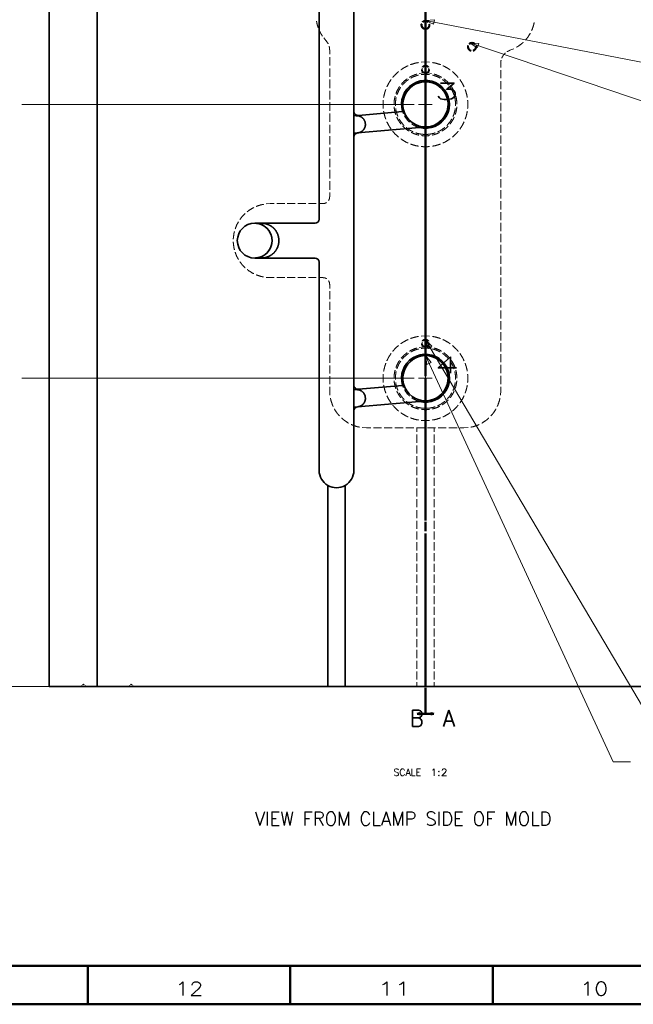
# Model space of a CAD drawing. Header units: millimetres. Extents: x 0 to 1189, y 0 to 841.
# Tile 2 of 28: x 276 to 500, y 0 to 360. Entities that reach past the tile are written whole.
import ezdxf

# ---------------------------------------------------------------- set-up
doc = ezdxf.new("R2010")
doc.units = ezdxf.units.MM
doc.layers.add('1', color=7, linetype='Continuous')
doc.styles.add('mdcsolid', font='simplex.shx')
doc.styles.add('pwfont', font='simplex.shx')

msp = doc.modelspace()

# ---------------------------------------------------------------- linework, layer by layer
at = {"layer": '1', "color": 4, "linetype": 'Continuous', "lineweight": 13}
for p, q in [((424.42, 232.68), (424.42, 653.52)), ((420.34, 328.6), (276.92, 328.6)), ((420.34, 228.6), (276.92, 228.6)), ((302.84, 116.1), (201.06, 116.1))]:
    msp.add_line(p, q, dxfattribs=at)
at = {"layer": '1', "color": 12, "linetype": 'Continuous', "lineweight": 35}
for p, q in [((286.92, 641.1), (286.92, 116.1)), ((286.92, 116.1), (304.43, 116.1))]:
    msp.add_line(p, q, dxfattribs=at)
at = {"layer": '1', "color": 253, "linetype": 'Continuous', "lineweight": 35}
for p, q in [((304.42, 641.1), (304.42, 116.1)), ((398.27, 570.75), (398.27, 326.04)), ((385.57, 370.75), (385.57, 286.69)), ((398.27, 324.4), (398.27, 326.04)), ((399.04, 324.47), (398.27, 324.4)), ((415.98, 325.95), (399.9, 324.55)), ((399.64, 318.15), (422.23, 320.12)), ((424.93, 320.36), (424.95, 320.36)), ((398.27, 318.03), (399.59, 318.14)), ((398.27, 316.65), (398.27, 318.03)), ((398.27, 316.65), (398.27, 226.04)), ((384.07, 285.19), (362.02, 285.19)), ((364.53, 285.19), (362.31, 285.19)), ((364.15, 284.83), (364.13, 284.83)), ((384.07, 272.49), (362.02, 272.49)), ((362.31, 272.5), (364.53, 272.5)), ((364.13, 272.85), (364.15, 272.86)), ((385.57, 270.99), (385.57, 194.95)), ((398.27, 224.4), (398.27, 226.04)), ((399.04, 224.47), (398.27, 224.4)), ((415.98, 225.95), (399.9, 224.55)), ((399.64, 218.15), (422.23, 220.12)), ((424.93, 220.36), (424.95, 220.36)), ((398.27, 218.03), (399.59, 218.14)), ((398.27, 216.65), (398.27, 218.03)), ((398.27, 216.65), (398.27, 194.95)), ((388.75, 116.1), (388.75, 189.45)), ((395.1, 116.1), (395.1, 189.45)), ((304.42, 116.1), (388.75, 116.1)), ((395.1, 116.1), (388.75, 116.1)), ((395.1, 116.1), (544.42, 116.1))]:
    msp.add_line(p, q, dxfattribs=at)
at = {"layer": '1', "color": 1, "linetype": 'Continuous', "lineweight": 50}
for p, q in [((424.42, 348.15), (424.42, 365.97)), ((424.42, 360.95), (424.42, 358.01)), ((424.42, 357.03), (424.42, 354.09)), ((424.42, 353.11), (424.42, 335.47)), ((424.42, 344.19), (424.42, 347.16)), ((424.42, 340.23), (424.42, 343.2)), ((424.42, 321.42), (424.42, 339.24)), ((424.42, 334.49), (424.42, 331.55)), ((424.42, 330.57), (424.42, 327.62)), ((424.42, 326.64), (424.42, 309)), ((424.42, 317.46), (424.42, 320.43)), ((424.42, 313.5), (424.42, 316.47)), ((424.42, 303.6), (424.42, 312.51)), ((424.42, 308.02), (424.42, 305.08)), ((424.42, 304.1), (424.42, 301.16)), ((424.42, 294.19), (424.42, 303.6)), ((424.42, 300.18), (424.42, 282.53)), ((424.42, 290.01), (424.42, 293.15)), ((424.42, 285.83), (424.42, 288.97)), ((424.42, 265.98), (424.42, 284.79)), ((424.42, 281.55), (424.42, 278.61)), ((424.42, 277.63), (424.42, 274.69)), ((424.42, 273.71), (424.42, 256.07)), ((424.42, 261.8), (424.42, 264.93)), ((424.42, 257.62), (424.42, 260.75)), ((424.42, 237.76), (424.42, 256.57)), ((424.42, 255.09), (424.42, 252.15)), ((424.42, 251.17), (424.42, 248.23)), ((424.42, 247.25), (424.42, 229.6)), ((424.42, 233.58), (424.42, 236.72)), ((424.42, 229.4), (424.42, 232.54)), ((424.42, 228.62), (424.42, 225.68)), ((424.42, 209.55), (424.42, 228.36)), ((424.42, 224.7), (424.42, 221.76)), ((424.42, 220.78), (424.42, 203.14)), ((424.42, 205.37), (424.42, 208.5)), ((424.42, 201.19), (424.42, 204.32)), ((424.42, 202.16), (424.42, 199.22)), ((424.42, 181.33), (424.42, 200.14)), ((424.42, 198.24), (424.42, 195.3)), ((424.42, 194.32), (424.42, 176.67)), ((424.42, 177.15), (424.42, 180.29)), ((424.42, 172.97), (424.42, 176.11)), ((424.42, 175.69), (424.42, 172.75)), ((424.42, 153.12), (424.42, 171.93)), ((424.42, 171.77), (424.42, 168.83)), ((424.42, 167.85), (424.42, 150.21)), ((424.42, 148.94), (424.42, 152.07)), ((424.42, 149.23), (424.42, 146.28)), ((424.42, 144.76), (424.42, 147.89)), ((424.42, 145.3), (424.42, 142.36)), ((424.42, 124.91), (424.42, 143.71)), ((424.42, 141.38), (424.42, 123.74)), ((424.42, 120.73), (424.42, 123.86)), ((424.42, 122.76), (424.42, 119.82)), ((424.42, 116.55), (424.42, 119.68)), ((424.42, 118.84), (424.42, 115.9)), ((424.42, 106.1), (424.42, 115.5)), ((424.42, 114.92), (424.42, 106.1)), ((422.42, 106.27), (421.42, 106.1)), ((422.42, 106.1), (421.42, 106.1)), ((422.42, 106.1), (421.42, 106.1)), ((421.42, 106.1), (422.42, 105.92)), ((421.42, 106.1), (424.42, 106.1)), ((422.42, 106.15), (421.71, 106.15)), ((422.42, 106.04), (421.71, 106.04)), ((422.42, 106.2), (422, 106.2)), ((422.42, 105.99), (422, 105.99)), ((422.42, 106.25), (422.29, 106.25)), ((422.42, 106.25), (422.29, 106.25)), ((422.42, 105.94), (422.29, 105.94)), ((422.42, 105.94), (422.29, 105.94)), ((422.42, 105.92), (422.42, 106.27)), ((427.42, 106.1), (424.42, 106.1)), ((426.42, 106.27), (426.42, 105.92)), ((427.42, 106.1), (426.42, 106.27)), ((426.42, 106.25), (426.56, 106.25)), ((426.42, 106.25), (426.56, 106.25)), ((426.42, 106.2), (426.85, 106.2)), ((426.42, 106.15), (427.14, 106.15)), ((426.42, 106.1), (427.42, 106.1)), ((426.42, 106.1), (427.42, 106.1)), ((426.42, 105.92), (427.42, 106.1)), ((426.42, 106.04), (427.14, 106.04)), ((426.42, 105.99), (426.85, 105.99)), ((426.42, 105.94), (426.56, 105.94)), ((426.42, 105.94), (426.56, 105.94))]:
    msp.add_line(p, q, dxfattribs=at)
at = {"layer": '1', "color": 7, "linetype": 'Continuous', "lineweight": 13}
for p, q in [((427.7, 359.49), (424.42, 359.26)), ((424.42, 359.26), (427.38, 357.82)), ((557.5, 333.5), (424.42, 359.26)), ((427.38, 357.82), (427.7, 359.49)), ((443.87, 350.83), (440.58, 351.04)), ((440.58, 351.04), (443.32, 349.21)), ((557.5, 311.59), (440.58, 351.04)), ((443.32, 349.21), (443.87, 350.83)), ((426.77, 240.3), (424.42, 242.6)), ((424.42, 242.6), (425.31, 239.44)), ((507.23, 102.8), (424.42, 242.6)), ((425.31, 239.44), (426.77, 240.3)), ((426.51, 234.32), (424.41, 236.85)), ((424.41, 236.85), (424.97, 233.61)), ((492.97, 88.54), (424.41, 236.85)), ((424.97, 233.61), (426.51, 234.32)), ((499.32, 88.54), (492.97, 88.54))]:
    msp.add_line(p, q, dxfattribs=at)
at = {"layer": '1', "color": 251, "linetype": 'Continuous', "lineweight": 13}
for p, q in [((387.26, 352.84), (388.07, 351.87)), ((455.3, 348.33), (456.75, 348.93)), ((389.42, 348.45), (389.42, 346.9)), ((389.42, 345.87), (389.42, 342.78)), ((389.42, 341.75), (389.42, 338.65)), ((424.42, 344.1), (422.91, 344.01)), ((425.94, 344.01), (424.42, 344.1)), ((451.92, 342.1), (451.92, 343.6)), ((423.62, 340.07), (422.16, 339.87)), ((423.62, 340.07), (424.22, 339.99)), ((426.68, 339.87), (425.23, 340.07)), ((451.92, 338.11), (451.92, 341.1)), ((389.42, 337.62), (389.42, 334.53)), ((451.92, 334.12), (451.92, 337.12)), ((389.42, 333.5), (389.42, 330.41)), ((451.92, 330.14), (451.92, 333.13)), ((389.42, 329.38), (389.42, 326.28)), ((451.92, 326.15), (451.92, 329.14)), ((389.42, 325.25), (389.42, 322.16)), ((451.92, 322.16), (451.92, 325.15)), ((389.42, 321.13), (389.42, 318.04)), ((451.92, 318.17), (451.92, 321.16)), ((389.42, 317.01), (389.42, 313.91)), ((451.92, 314.19), (451.92, 317.18)), ((389.42, 312.88), (389.42, 309.79)), ((451.92, 310.2), (451.92, 313.19)), ((451.92, 306.21), (451.92, 309.2)), ((389.42, 308.76), (389.42, 305.67)), ((389.42, 304.64), (389.42, 301.54)), ((451.92, 302.22), (451.92, 305.21)), ((389.42, 300.51), (389.42, 297.42)), ((451.92, 298.24), (451.92, 301.23)), ((389.42, 296.39), (389.42, 294.84)), ((451.92, 294.25), (451.92, 297.24)), ((367.67, 292.34), (366.23, 292.25)), ((369.12, 292.34), (367.67, 292.34)), ((372.97, 292.34), (370.08, 292.34)), ((376.82, 292.34), (373.93, 292.34)), ((380.67, 292.34), (377.78, 292.34)), ((384.52, 292.34), (381.63, 292.34)), ((386.92, 292.34), (385.48, 292.34)), ((451.92, 290.26), (451.92, 293.25)), ((451.92, 286.27), (451.92, 289.26)), ((451.92, 282.28), (451.92, 285.28)), ((451.92, 278.3), (451.92, 281.29)), ((451.92, 274.31), (451.92, 277.3)), ((451.92, 270.32), (451.92, 273.31)), ((451.92, 266.33), (451.92, 269.32)), ((366.23, 265.43), (367.67, 265.34)), ((367.67, 265.34), (369.12, 265.34)), ((370.08, 265.34), (372.97, 265.34)), ((373.93, 265.34), (376.82, 265.34)), ((377.78, 265.34), (380.67, 265.34)), ((381.63, 265.34), (384.52, 265.34)), ((385.48, 265.34), (386.92, 265.34)), ((389.42, 262.84), (389.42, 261.38)), ((451.92, 262.35), (451.92, 265.34)), ((389.42, 260.41), (389.42, 257.5)), ((451.92, 258.36), (451.92, 261.35)), ((389.42, 256.52), (389.42, 253.61)), ((451.92, 254.37), (451.92, 257.36)), ((389.42, 252.64), (389.42, 249.72)), ((451.92, 250.38), (451.92, 253.37)), ((389.42, 248.75), (389.42, 245.83)), ((451.92, 246.4), (451.92, 249.39)), ((389.42, 244.86), (389.42, 241.95)), ((451.92, 242.41), (451.92, 245.4)), ((389.42, 240.97), (389.42, 238.06)), ((424.42, 244.1), (422.91, 244.01)), ((425.94, 244.01), (424.42, 244.1)), ((451.92, 238.42), (451.92, 241.41)), ((423.62, 240.07), (422.16, 239.87)), ((423.62, 240.07), (424.22, 239.99)), ((426.68, 239.87), (425.23, 240.07)), ((451.92, 234.43), (451.92, 237.42)), ((389.42, 237.09), (389.42, 234.17)), ((389.42, 233.2), (389.42, 230.28)), ((451.92, 230.44), (451.92, 233.44)), ((389.42, 229.31), (389.42, 226.39)), ((451.92, 226.46), (451.92, 229.45)), ((389.42, 225.42), (389.42, 223.96)), ((389.42, 223.96), (389.53, 222.38)), ((451.82, 222.38), (451.92, 223.96)), ((451.92, 223.96), (451.92, 225.46)), ((401.34, 210.57), (402.92, 210.46)), ((402.92, 210.46), (404.4, 210.46)), ((405.39, 210.46), (408.35, 210.46)), ((409.33, 210.46), (412.29, 210.46)), ((413.28, 210.46), (416.24, 210.46)), ((417.22, 210.46), (420.18, 210.46)), ((421.17, 210.46), (424.13, 210.46)), ((421.25, 210.46), (421.25, 208.99)), ((425.11, 210.46), (428.07, 210.46)), ((427.6, 210.46), (427.6, 208.99)), ((429.06, 210.46), (432.01, 210.46)), ((433, 210.46), (435.96, 210.46)), ((436.95, 210.46), (438.42, 210.46)), ((438.42, 210.46), (440.01, 210.57)), ((421.25, 208.01), (421.25, 205.06)), ((427.6, 208.01), (427.6, 205.06)), ((421.25, 204.08), (421.25, 201.13)), ((427.6, 204.08), (427.6, 201.13)), ((421.25, 200.14), (421.25, 197.19)), ((427.6, 200.14), (427.6, 197.19)), ((421.25, 196.21), (421.25, 193.26)), ((427.6, 196.21), (427.6, 193.26)), ((421.25, 192.28), (421.25, 189.33)), ((427.6, 192.28), (427.6, 189.33)), ((421.25, 188.35), (421.25, 185.4)), ((427.6, 188.35), (427.6, 185.4)), ((421.25, 184.42), (421.25, 181.47)), ((427.6, 184.42), (427.6, 181.47)), ((421.25, 180.48), (421.25, 177.53)), ((427.6, 180.48), (427.6, 177.53)), ((421.25, 176.55), (421.25, 173.6)), ((427.6, 176.55), (427.6, 173.6)), ((421.25, 172.62), (421.25, 169.67)), ((427.6, 172.62), (427.6, 169.67)), ((421.25, 168.69), (421.25, 165.74)), ((427.6, 168.69), (427.6, 165.74)), ((421.25, 164.75), (421.25, 161.81)), ((427.6, 164.75), (427.6, 161.81)), ((421.25, 160.82), (421.25, 157.87)), ((427.6, 160.82), (427.6, 157.87)), ((421.25, 156.89), (421.25, 153.94)), ((427.6, 156.89), (427.6, 153.94)), ((421.25, 152.96), (421.25, 150.01)), ((427.6, 152.96), (427.6, 150.01)), ((421.25, 149.03), (421.25, 146.08)), ((427.6, 149.03), (427.6, 146.08)), ((421.25, 145.09), (421.25, 142.15)), ((427.6, 145.09), (427.6, 142.15)), ((421.25, 141.16), (421.25, 138.21)), ((427.6, 141.16), (427.6, 138.21)), ((421.25, 137.23), (421.25, 134.28)), ((427.6, 137.23), (427.6, 134.28)), ((421.25, 133.3), (421.25, 130.35)), ((427.6, 133.3), (427.6, 130.35)), ((421.25, 129.37), (421.25, 126.42)), ((427.6, 129.37), (427.6, 126.42)), ((421.25, 125.43), (421.25, 122.49)), ((427.6, 125.43), (427.6, 122.49)), ((421.25, 121.5), (421.25, 118.55)), ((427.6, 121.5), (427.6, 118.55)), ((298.94, 116.44), (298.65, 116.15)), ((298.65, 116.15), (298.65, 116.13)), ((298.65, 116.11), (298.65, 116.1)), ((299.42, 116.92), (299.13, 116.63)), ((299.71, 116.63), (299.42, 116.92)), ((300.2, 116.15), (299.91, 116.44)), ((300.2, 116.13), (300.2, 116.15)), ((300.2, 116.1), (300.2, 116.11)), ((316.44, 116.44), (316.15, 116.15)), ((316.15, 116.15), (316.15, 116.13)), ((316.15, 116.11), (316.15, 116.1)), ((316.92, 116.92), (316.63, 116.63)), ((317.21, 116.63), (316.92, 116.92)), ((317.7, 116.15), (317.41, 116.44)), ((317.7, 116.13), (317.7, 116.15)), ((317.7, 116.1), (317.7, 116.11)), ((421.25, 117.57), (421.25, 116.1)), ((427.6, 117.57), (427.6, 116.1))]:
    msp.add_line(p, q, dxfattribs=at)
at = {"layer": '1', "color": 30, "linetype": 'Continuous', "lineweight": 13}
for p, q in [((424.42, 326.1), (424.42, 331.1)), ((421.92, 328.6), (426.92, 328.6)), ((424.42, 226.1), (424.42, 231.1)), ((421.92, 228.6), (426.92, 228.6))]:
    msp.add_line(p, q, dxfattribs=at)
at = {"layer": '1', "color": 7, "linetype": 'Continuous', "lineweight": 50}
for p, q in [((14, 14), (1175, 14)), ((301, 0), (301, 14)), ((375, 0), (375, 14)), ((449, 0), (449, 14)), ((0, 0), (1189, 0))]:
    msp.add_line(p, q, dxfattribs=at)
at = {"layer": '1', "color": 253, "linetype": 'Continuous', "lineweight": 35}
for centre, radius, start, end in [((424.42, 328.6), 8.75, 255.488, 197.4648), ((424.42, 328.6), 8.25, 273.6303, 194.1903), ((399.77, 326.04), 1.5, 180, 275), ((415.94, 326.45), 0.5, 275, 285.8276), ((424.42, 328.6), 8.25, 194.1903, 273.6303), ((399.77, 316.65), 1.5, 95, 180), ((362.02, 278.84), 6.35, 90, 270), ((362.02, 278.84), 6.35, 87.4577, 90), ((362.02, 278.84), 6.35, 289.551, 70.449), ((384.07, 286.69), 1.5, 270, 0), ((362.02, 278.84), 6.35, 270, 272.5423), ((384.07, 270.99), 1.5, 0, 90), ((424.42, 228.6), 8.75, 255.488, 197.4648), ((424.42, 228.6), 8.25, 273.6303, 194.1903), ((424.42, 228.6), 8.25, 194.1903, 273.6303), ((399.77, 226.04), 1.5, 180, 275), ((415.94, 226.45), 0.5, 275, 285.8276), ((399.77, 216.65), 1.5, 95, 180), ((391.92, 194.95), 6.35, 180, 240), ((391.92, 194.95), 6.35, 300, 0), ((391.92, 194.95), 6.35, 240, 300)]:
    msp.add_arc(centre, radius, start, end, dxfattribs=at)
at = {"layer": '1', "color": 251, "linetype": 'Continuous', "lineweight": 13}
for points, knots in [([(384.61, 358.99), (384.85, 357.74), (385.24, 356.54)], [0, 0, 0.499996, 1, 1]), ([(422.84, 358.02), (422.76, 357.75), (422.82, 357.14), (423.09, 356.59), (423.55, 356.18), (424, 356)], [0, 0, 0.107831, 0.343133, 0.578424, 0.813714, 1, 1]), ([(422.84, 358.02), (422.76, 357.75), (422.82, 357.14), (423.09, 356.59), (423.55, 356.18), (424, 356)], [0, 0, 0.107841, 0.343133, 0.578432, 0.813732, 1, 1]), ([(422.94, 358.15), (422.84, 357.63), (422.93, 357.06), (423.21, 356.57), (423.66, 356.21), (424.17, 356.04)], [0, 0, 0.192307, 0.39743, 0.602561, 0.807683, 1, 1]), ([(423.2, 357.92), (423.15, 357.46), (423.32, 356.96), (423.67, 356.56), (424.1, 356.37)], [0, 0, 0.233336, 0.500003, 0.766666, 1, 1]), ([(423.2, 357.92), (423.15, 357.46), (423.32, 356.96), (423.67, 356.56), (424.1, 356.37)], [0, 0, 0.233319, 0.499992, 0.766665, 1, 1]), ([(424.42, 359.26), (423.82, 359.15), (423.3, 358.83), (423.26, 358.77)], [0, 0, 0.470605, 0.941187, 1, 1]), ([(424.42, 359.26), (423.82, 359.15), (423.3, 358.83), (423.26, 358.77)], [0, 0, 0.47058, 0.941183, 1, 1]), ([(424.84, 359.13), (424.26, 359.18), (423.71, 359.02), (423.51, 358.87)], [0, 0, 0.410245, 0.820514, 1, 1]), ([(424.42, 358.87), (423.9, 358.76), (423.53, 358.49)], [0, 0, 0.533331, 1, 1]), ([(424.42, 358.87), (423.9, 358.76), (423.53, 358.49)], [0, 0, 0.533321, 1, 1]), ([(425.59, 358.77), (425.55, 358.83), (425.03, 359.15), (424.42, 359.26)], [0, 0, 0.058833, 0.52942, 1, 1]), ([(425.59, 358.77), (425.55, 358.83), (425.03, 359.15), (424.42, 359.26)], [0, 0, 0.058819, 0.529407, 1, 1]), ([(425.32, 358.49), (424.94, 358.76), (424.42, 358.87)], [0, 0, 0.466669, 1, 1]), ([(425.32, 358.49), (424.94, 358.76), (424.42, 358.87)], [0, 0, 0.466679, 1, 1]), ([(424.75, 356.37), (425.17, 356.56), (425.53, 356.96), (425.69, 357.46), (425.65, 357.92)], [0, 0, 0.233348, 0.500005, 0.766667, 1, 1]), ([(424.75, 356.37), (425.18, 356.56), (425.53, 356.96), (425.69, 357.46), (425.65, 357.92)], [0, 0, 0.233335, 0.500007, 0.76668, 1, 1]), ([(424.85, 356), (425.3, 356.18), (425.75, 356.59), (426.03, 357.14), (426.08, 357.75), (426.01, 358.02)], [0, 0, 0.186273, 0.421565, 0.656858, 0.892164, 1, 1]), ([(424.85, 356), (425.3, 356.18), (425.75, 356.59), (426.03, 357.14), (426.08, 357.75), (426.01, 358.02)], [0, 0, 0.18628, 0.421575, 0.656869, 0.892157, 1, 1]), ([(425.07, 356.17), (425.3, 356.27), (425.71, 356.67), (425.96, 357.18)], [0, 0, 0.179494, 0.589742, 1, 1]), ([(463.19, 355.52), (463.5, 356.19), (464.01, 357.78), (464.15, 358.5)], [0, 0, 0.233337, 0.766673, 1, 1]), ([(385.55, 355.75), (386.09, 354.6), (386.77, 353.53)], [0, 0, 0.499991, 1, 1]), ([(460.92, 352.03), (461.91, 353.25), (462.74, 354.58)], [0, 0, 0.499991, 1, 1]), ([(388.07, 351.87), (388.81, 350.85), (388.87, 350.71)], [0, 0, 0.888893, 1, 1]), ([(389.21, 349.83), (389.27, 349.69), (389.42, 348.45)], [0, 0, 0.111106, 1, 1]), ([(439.84, 350.02), (439.76, 349.75), (439.82, 349.14), (440.09, 348.59), (440.55, 348.18), (441, 348)], [0, 0, 0.107843, 0.343148, 0.578434, 0.81373, 1, 1]), ([(439.94, 350.15), (439.84, 349.63), (439.93, 349.06), (440.22, 348.57), (440.66, 348.21), (441.17, 348.04)], [0, 0, 0.192306, 0.397445, 0.602576, 0.807698, 1, 1]), ([(440.2, 349.92), (440.15, 349.46), (440.32, 348.96), (440.67, 348.56), (441.1, 348.37)], [0, 0, 0.233334, 0.499998, 0.766662, 1, 1]), ([(440.2, 349.92), (440.15, 349.46), (440.32, 348.96), (440.67, 348.56), (441.1, 348.37)], [0, 0, 0.233335, 0.499999, 0.766675, 1, 1]), ([(441.42, 351.26), (440.82, 351.15), (440.3, 350.83), (440.26, 350.77)], [0, 0, 0.470582, 0.941182, 1, 1]), ([(441.84, 351.13), (441.26, 351.18), (440.71, 351.02), (440.51, 350.87)], [0, 0, 0.410262, 0.820519, 1, 1]), ([(441.42, 350.87), (440.9, 350.76), (440.53, 350.49)], [0, 0, 0.533343, 1, 1]), ([(441.42, 350.87), (440.9, 350.76), (440.53, 350.49)], [0, 0, 0.533331, 1, 1]), ([(442.59, 350.77), (442.55, 350.83), (442.03, 351.15), (441.42, 351.26)], [0, 0, 0.058817, 0.529402, 1, 1]), ([(442.32, 350.49), (441.94, 350.76), (441.42, 350.87)], [0, 0, 0.466675, 1, 1]), ([(442.32, 350.49), (441.94, 350.76), (441.42, 350.87)], [0, 0, 0.466632, 1, 1]), ([(441.75, 348.37), (442.18, 348.56), (442.53, 348.96), (442.69, 349.46), (442.65, 349.92)], [0, 0, 0.233324, 0.499993, 0.766663, 1, 1]), ([(441.75, 348.37), (442.18, 348.56), (442.53, 348.96), (442.7, 349.46), (442.65, 349.92)], [0, 0, 0.233327, 0.500005, 0.766666, 1, 1]), ([(441.85, 348), (442.3, 348.18), (442.75, 348.59), (443.03, 349.14), (443.08, 349.75), (443.01, 350.02)], [0, 0, 0.186272, 0.421559, 0.656854, 0.89216, 1, 1]), ([(442.07, 348.17), (442.3, 348.27), (442.71, 348.67), (442.96, 349.18)], [0, 0, 0.179488, 0.589743, 1, 1]), ([(457.67, 349.43), (458.3, 349.79), (459.65, 350.79), (460.17, 351.3)], [0, 0, 0.233322, 0.766664, 1, 1]), ([(452.31, 345.48), (452.35, 345.6), (452.86, 346.5), (453.54, 347.28), (453.64, 347.35)], [0, 0, 0.055551, 0.500001, 0.944445, 1, 1]), ([(454.26, 347.81), (454.37, 347.89), (455.3, 348.33)], [0, 0, 0.111108, 1, 1]), ([(418.04, 342.69), (417.47, 342.45), (415.91, 341.55), (415.41, 341.18)], [0, 0, 0.203706, 0.796296, 1, 1]), ([(421.9, 343.86), (420.85, 343.68), (419.12, 343.16), (418.97, 343.09)], [0, 0, 0.351857, 0.944448, 1, 1]), ([(423.22, 341.67), (423.17, 341.21), (423.34, 340.72), (423.69, 340.33), (424.1, 340.14)], [0, 0, 0.233341, 0.5, 0.766675, 1, 1]), ([(425.65, 342.19), (425.44, 342.46), (424.97, 342.75), (424.42, 342.85), (423.88, 342.75), (423.41, 342.46), (423.2, 342.19)], [0, 0, 0.119045, 0.309527, 0.499999, 0.690485, 0.880955, 1, 1]), ([(423.28, 341.65), (423.23, 341.22), (423.38, 340.75), (423.72, 340.37), (424.12, 340.2)], [0, 0, 0.233338, 0.500003, 0.76667, 1, 1]), ([(424.42, 342.6), (423.91, 342.49), (423.54, 342.23)], [0, 0, 0.533331, 1, 1]), ([(424.42, 342.55), (423.94, 342.44), (423.58, 342.19)], [0, 0, 0.53331, 1, 1]), ([(425.31, 342.23), (424.94, 342.49), (424.42, 342.6)], [0, 0, 0.46665, 1, 1]), ([(425.27, 342.19), (424.91, 342.44), (424.42, 342.55)], [0, 0, 0.466671, 1, 1]), ([(424.73, 340.2), (425.13, 340.37), (425.46, 340.75), (425.62, 341.22), (425.57, 341.65)], [0, 0, 0.233327, 0.500005, 0.766666, 1, 1]), ([(424.75, 340.14), (425.16, 340.33), (425.51, 340.72), (425.67, 341.21), (425.63, 341.67)], [0, 0, 0.233342, 0.5, 0.766661, 1, 1]), ([(429.88, 343.09), (429.73, 343.16), (428, 343.68), (426.94, 343.86)], [0, 0, 0.055553, 0.648152, 1, 1]), ([(433.44, 341.18), (432.94, 341.55), (431.38, 342.45), (430.81, 342.69)], [0, 0, 0.203704, 0.796294, 1, 1]), ([(451.92, 343.6), (452.03, 344.62), (452.07, 344.74)], [0, 0, 0.888888, 1, 1]), ([(414.6, 340.57), (414.46, 340.47), (413.15, 339.23), (412.46, 338.41)], [0, 0, 0.055559, 0.648153, 1, 1]), ([(421.22, 339.62), (420.62, 339.45), (419.21, 338.85), (418.53, 338.44)], [0, 0, 0.210135, 0.731887, 1, 1]), ([(421.91, 339.28), (421.46, 339.19), (420.04, 338.69), (419.08, 338.19)], [0, 0, 0.152174, 0.644925, 1, 1]), ([(424.42, 339.6), (422.93, 339.5), (422.9, 339.49)], [0, 0, 0.985509, 1, 1]), ([(422.94, 341.28), (422.97, 340.94), (423.22, 340.44), (423.62, 340.07)], [0, 0, 0.238094, 0.619052, 1, 1]), ([(425.94, 339.49), (425.92, 339.5), (424.42, 339.6)], [0, 0, 0.014492, 1, 1]), ([(424.63, 339.99), (425.09, 340.04), (425.23, 340.07)], [0, 0, 0.764352, 1, 1]), ([(425.23, 340.07), (425.63, 340.44), (425.88, 340.94), (425.91, 341.28)], [0, 0, 0.380949, 0.761908, 1, 1]), ([(429.77, 338.19), (428.81, 338.69), (427.39, 339.19), (426.94, 339.28)], [0, 0, 0.35507, 0.847828, 1, 1]), ([(430.32, 338.44), (429.64, 338.85), (428.23, 339.45), (427.63, 339.62)], [0, 0, 0.268113, 0.789852, 1, 1]), ([(436.39, 338.41), (435.7, 339.23), (434.39, 340.47), (434.25, 340.57)], [0, 0, 0.351856, 0.944441, 1, 1]), ([(411.84, 337.62), (411, 336.35), (410.32, 334.99)], [0, 0, 0.499994, 1, 1]), ([(414.98, 335.13), (414.72, 334.76), (413.98, 333.42), (413.64, 332.52)], [0, 0, 0.152175, 0.673912, 1, 1]), ([(415.36, 334.81), (414.66, 333.66), (414.06, 332.28), (414, 332.09)], [0, 0, 0.442026, 0.93478, 1, 1]), ([(417.71, 337.92), (416.69, 337.11), (415.62, 336), (415.56, 335.92)], [0, 0, 0.442033, 0.963766, 1, 1]), ([(418.22, 337.65), (417.48, 337.13), (416.38, 336.11), (415.98, 335.61)], [0, 0, 0.297095, 0.78985, 1, 1]), ([(418.61, 335.11), (418.36, 334.9), (417.47, 333.9), (416.77, 332.83)], [0, 0, 0.109764, 0.565044, 1, 1]), ([(422.01, 336.99), (421.78, 336.94), (420.54, 336.44), (419.39, 335.75), (419.36, 335.73)], [0, 0, 0.077229, 0.532518, 0.987798, 1, 1]), ([(424.42, 337.35), (423.09, 337.24), (422.96, 337.21)], [0, 0, 0.910563, 1, 1]), ([(425.89, 337.21), (425.76, 337.24), (424.42, 337.35)], [0, 0, 0.089412, 1, 1]), ([(429.49, 335.73), (429.46, 335.75), (428.31, 336.44), (427.06, 336.94), (426.84, 336.99)], [0, 0, 0.012202, 0.467482, 0.922771, 1, 1]), ([(432.08, 332.83), (431.38, 333.9), (430.49, 334.9), (430.24, 335.11)], [0, 0, 0.434965, 0.890247, 1, 1]), ([(432.87, 335.61), (432.47, 336.11), (431.37, 337.13), (430.63, 337.65)], [0, 0, 0.210141, 0.702895, 1, 1]), ([(433.29, 335.92), (433.22, 336), (432.16, 337.11), (431.14, 337.92)], [0, 0, 0.036235, 0.557973, 1, 1]), ([(434.85, 332.09), (434.79, 332.28), (434.19, 333.66), (433.49, 334.81)], [0, 0, 0.06522, 0.557968, 1, 1]), ([(435.21, 332.52), (434.87, 333.42), (434.13, 334.76), (433.87, 335.13)], [0, 0, 0.32609, 0.847824, 1, 1]), ([(438.53, 334.99), (437.85, 336.35), (437.01, 337.62)], [0, 0, 0.500003, 1, 1]), ([(409.94, 334.05), (409.58, 333.04), (409.16, 331.29), (409.14, 331.12)], [0, 0, 0.351851, 0.944442, 1, 1]), ([(413.34, 331.59), (413.08, 330.49), (412.93, 328.96), (412.94, 328.68)], [0, 0, 0.384055, 0.905799, 1, 1]), ([(413.73, 331.11), (413.65, 330.83), (413.45, 329.35), (413.45, 328.09)], [0, 0, 0.094201, 0.586958, 1, 1]), ([(416.36, 331.94), (416.19, 331.55), (415.83, 330.26), (415.7, 329.09)], [0, 0, 0.142279, 0.597563, 1, 1]), ([(433.15, 329.09), (433.01, 330.26), (432.66, 331.55), (432.49, 331.94)], [0, 0, 0.402436, 0.857722, 1, 1]), ([(435.4, 328.09), (435.4, 329.35), (435.2, 330.83), (435.12, 331.11)], [0, 0, 0.413043, 0.905803, 1, 1]), ([(435.91, 328.68), (435.92, 328.96), (435.77, 330.49), (435.51, 331.59)], [0, 0, 0.094202, 0.615947, 1, 1]), ([(439.71, 331.12), (439.69, 331.29), (439.27, 333.04), (438.91, 334.05)], [0, 0, 0.055556, 0.648148, 1, 1]), ([(409.02, 330.11), (408.95, 329.5), (408.95, 327.69), (409.02, 327.08)], [0, 0, 0.203701, 0.796299, 1, 1]), ([(412.97, 327.7), (412.98, 327.43), (413.24, 325.91), (413.57, 324.84)], [0, 0, 0.094201, 0.615948, 1, 1]), ([(415.71, 328.11), (415.73, 327.59), (415.99, 326.28), (416.35, 325.25)], [0, 0, 0.174796, 0.63008, 1, 1]), ([(432.49, 325.25), (432.86, 326.28), (433.12, 327.59), (433.14, 328.11)], [0, 0, 0.369919, 0.825205, 1, 1]), ([(435.27, 324.84), (435.61, 325.91), (435.87, 327.43), (435.88, 327.7)], [0, 0, 0.384056, 0.905799, 1, 1]), ([(439.83, 327.08), (439.9, 327.69), (439.9, 329.5), (439.83, 330.11)], [0, 0, 0.203701, 0.796299, 1, 1]), ([(409.14, 326.07), (409.16, 325.9), (409.58, 324.15), (409.94, 323.14)], [0, 0, 0.055558, 0.648149, 1, 1]), ([(413.55, 327.08), (413.65, 326.36), (414.06, 324.91), (414.38, 324.16)], [0, 0, 0.239135, 0.731888, 1, 1]), ([(413.94, 323.93), (414.34, 323.06), (415.17, 321.76), (415.46, 321.42)], [0, 0, 0.326089, 0.84783, 1, 1]), ([(416.79, 324.38), (417.08, 323.84), (417.89, 322.77), (418.61, 322.09)], [0, 0, 0.207315, 0.662606, 1, 1]), ([(430.24, 322.09), (430.96, 322.77), (431.77, 323.84), (432.06, 324.38)], [0, 0, 0.337394, 0.792685, 1, 1]), ([(433.39, 321.42), (433.68, 321.76), (434.51, 323.06), (434.91, 323.93)], [0, 0, 0.152178, 0.673908, 1, 1]), ([(434.47, 324.16), (434.79, 324.91), (435.2, 326.36), (435.3, 327.08)], [0, 0, 0.268111, 0.760864, 1, 1]), ([(438.91, 323.14), (439.27, 324.15), (439.69, 325.9), (439.71, 326.07)], [0, 0, 0.351852, 0.944444, 1, 1]), ([(410.32, 322.2), (411, 320.85), (411.84, 319.57)], [0, 0, 0.500006, 1, 1]), ([(414.83, 323.25), (415.44, 322.25), (416.38, 321.09), (416.66, 320.83)], [0, 0, 0.384061, 0.876821, 1, 1]), ([(416.09, 320.67), (416.16, 320.59), (417.3, 319.56), (418.37, 318.83)], [0, 0, 0.036226, 0.557973, 1, 1]), ([(417.4, 320.14), (417.48, 320.06), (418.71, 319.19), (419.98, 318.53)], [0, 0, 0.036232, 0.528978, 1, 1]), ([(419.38, 321.48), (419.95, 321.07), (421.15, 320.48), (422.01, 320.21)], [0, 0, 0.239836, 0.695119, 1, 1]), ([(422.96, 319.99), (423.75, 319.87), (425.09, 319.87), (425.89, 319.99)], [0, 0, 0.272356, 0.727644, 1, 1]), ([(426.84, 320.21), (427.7, 320.48), (428.9, 321.07), (429.47, 321.48)], [0, 0, 0.304868, 0.760163, 1, 1]), ([(428.87, 318.53), (430.14, 319.19), (431.37, 320.06), (431.45, 320.14)], [0, 0, 0.471011, 0.963768, 1, 1]), ([(430.47, 318.83), (431.55, 319.56), (432.69, 320.59), (432.75, 320.67)], [0, 0, 0.442028, 0.963765, 1, 1]), ([(432.19, 320.83), (432.47, 321.09), (433.41, 322.25), (434.02, 323.25)], [0, 0, 0.123188, 0.615942, 1, 1]), ([(437.01, 319.57), (437.85, 320.85), (438.53, 322.2)], [0, 0, 0.499997, 1, 1]), ([(412.46, 318.78), (413.15, 317.96), (414.46, 316.72), (414.6, 316.62)], [0, 0, 0.351847, 0.944441, 1, 1]), ([(419.23, 318.36), (419.94, 318), (421.39, 317.5), (421.99, 317.38)], [0, 0, 0.268123, 0.789849, 1, 1]), ([(420.94, 318.19), (421.46, 318), (422.93, 317.7), (423.92, 317.63)], [0, 0, 0.181158, 0.67391, 1, 1]), ([(422.96, 317.19), (424.42, 317.09), (425.89, 317.19)], [0, 0, 0.500007, 1, 1]), ([(424.93, 317.63), (425.92, 317.7), (427.39, 318), (427.91, 318.19)], [0, 0, 0.326086, 0.818832, 1, 1]), ([(426.85, 317.38), (427.46, 317.5), (428.91, 318), (429.61, 318.36)], [0, 0, 0.21014, 0.731886, 1, 1]), ([(434.25, 316.62), (434.39, 316.72), (435.7, 317.96), (436.39, 318.78)], [0, 0, 0.055559, 0.648144, 1, 1]), ([(415.41, 316.02), (415.91, 315.65), (417.47, 314.74), (418.04, 314.5)], [0, 0, 0.203704, 0.796294, 1, 1]), ([(418.97, 314.1), (419.12, 314.03), (420.85, 313.51), (421.9, 313.33)], [0, 0, 0.055552, 0.648143, 1, 1]), ([(422.91, 313.18), (424.42, 313.1), (425.94, 313.18)], [0, 0, 0.500007, 1, 1]), ([(426.94, 313.33), (428, 313.51), (429.73, 314.03), (429.88, 314.1)], [0, 0, 0.351848, 0.944447, 1, 1]), ([(430.81, 314.5), (431.38, 314.74), (432.94, 315.65), (433.44, 316.02)], [0, 0, 0.203706, 0.796296, 1, 1]), ([(389.42, 294.84), (389.3, 294.07), (388.99, 293.46)], [0, 0, 0.533333, 1, 1]), ([(365.28, 292.1), (364.32, 291.92), (362.7, 291.39), (362.51, 291.3)], [0, 0, 0.340009, 0.92667, 1, 1]), ([(388.31, 292.77), (387.7, 292.46), (386.92, 292.34)], [0, 0, 0.46667, 1, 1]), ([(358.48, 288.72), (358.43, 288.68), (357.27, 287.45), (356.6, 286.53)], [0, 0, 0.019997, 0.606672, 1, 1]), ([(361.64, 290.89), (361.17, 290.67), (359.74, 289.76), (359.22, 289.33)], [0, 0, 0.180002, 0.76667, 1, 1]), ([(356.08, 285.72), (355.46, 284.59), (354.87, 283.1)], [0, 0, 0.44667, 1, 1]), ([(354.62, 282.17), (354.41, 281.37), (354.2, 279.69), (354.2, 279.32)], [0, 0, 0.286671, 0.873329, 1, 1]), ([(354.2, 278.36), (354.2, 277.99), (354.41, 276.31), (354.62, 275.51)], [0, 0, 0.126671, 0.713329, 1, 1]), ([(354.87, 274.58), (355.46, 273.09), (356.08, 271.96)], [0, 0, 0.55333, 1, 1]), ([(356.6, 271.16), (357.27, 270.24), (358.43, 269), (358.48, 268.96)], [0, 0, 0.393328, 0.980003, 1, 1]), ([(359.22, 268.35), (359.74, 267.92), (361.17, 267.01), (361.64, 266.79)], [0, 0, 0.23333, 0.819998, 1, 1]), ([(362.51, 266.38), (362.7, 266.29), (364.32, 265.77), (365.28, 265.58)], [0, 0, 0.07333, 0.659991, 1, 1]), ([(386.92, 265.34), (387.7, 265.22), (388.31, 264.91)], [0, 0, 0.53333, 1, 1]), ([(388.99, 264.22), (389.3, 263.61), (389.42, 262.84)], [0, 0, 0.466667, 1, 1]), ([(418.04, 242.69), (417.47, 242.45), (415.91, 241.55), (415.41, 241.18)], [0, 0, 0.203706, 0.796296, 1, 1]), ([(421.9, 243.86), (420.85, 243.68), (419.12, 243.16), (418.97, 243.09)], [0, 0, 0.351857, 0.944448, 1, 1]), ([(422.94, 241.28), (422.97, 240.94), (423.22, 240.44), (423.62, 240.07)], [0, 0, 0.238094, 0.619052, 1, 1]), ([(423.22, 241.67), (423.17, 241.21), (423.34, 240.72), (423.69, 240.33), (424.1, 240.14)], [0, 0, 0.23334, 0.499996, 0.766677, 1, 1]), ([(425.65, 242.19), (425.44, 242.46), (424.97, 242.75), (424.42, 242.85), (423.88, 242.75), (423.41, 242.46), (423.2, 242.19)], [0, 0, 0.11905, 0.309529, 0.499999, 0.690483, 0.88095, 1, 1]), ([(423.28, 241.65), (423.23, 241.22), (423.38, 240.75), (423.72, 240.37), (424.12, 240.2)], [0, 0, 0.233337, 0.500012, 0.76667, 1, 1]), ([(424.42, 242.6), (423.91, 242.49), (423.54, 242.23)], [0, 0, 0.533329, 1, 1]), ([(424.42, 242.55), (423.94, 242.44), (423.58, 242.19)], [0, 0, 0.53331, 1, 1]), ([(425.31, 242.23), (424.94, 242.49), (424.42, 242.6)], [0, 0, 0.466652, 1, 1]), ([(425.27, 242.19), (424.91, 242.44), (424.42, 242.55)], [0, 0, 0.466671, 1, 1]), ([(424.73, 240.2), (425.13, 240.37), (425.46, 240.75), (425.62, 241.22), (425.57, 241.65)], [0, 0, 0.233326, 0.499995, 0.766666, 1, 1]), ([(424.75, 240.14), (425.16, 240.33), (425.51, 240.72), (425.67, 241.21), (425.63, 241.67)], [0, 0, 0.23334, 0.500004, 0.766663, 1, 1]), ([(425.23, 240.07), (425.63, 240.44), (425.88, 240.94), (425.91, 241.28)], [0, 0, 0.380949, 0.761908, 1, 1]), ([(429.88, 243.09), (429.73, 243.16), (428, 243.68), (426.94, 243.86)], [0, 0, 0.055553, 0.648152, 1, 1]), ([(433.44, 241.18), (432.94, 241.55), (431.38, 242.45), (430.81, 242.69)], [0, 0, 0.203704, 0.796294, 1, 1]), ([(411.84, 237.62), (411, 236.35), (410.32, 234.99)], [0, 0, 0.5, 1, 1]), ([(414.6, 240.57), (414.46, 240.47), (413.15, 239.23), (412.46, 238.41)], [0, 0, 0.055559, 0.648153, 1, 1]), ([(417.71, 237.92), (416.69, 237.11), (415.62, 236), (415.56, 235.92)], [0, 0, 0.442033, 0.963771, 1, 1]), ([(418.22, 237.65), (417.48, 237.13), (416.38, 236.11), (415.98, 235.61)], [0, 0, 0.297093, 0.789846, 1, 1]), ([(421.22, 239.62), (420.62, 239.45), (419.21, 238.85), (418.53, 238.44)], [0, 0, 0.210134, 0.731885, 1, 1]), ([(421.91, 239.28), (421.46, 239.19), (420.04, 238.69), (419.08, 238.19)], [0, 0, 0.152175, 0.644925, 1, 1]), ([(424.42, 239.6), (422.93, 239.5), (422.9, 239.49)], [0, 0, 0.985509, 1, 1]), ([(424.42, 237.35), (423.09, 237.24), (422.96, 237.21)], [0, 0, 0.910566, 1, 1]), ([(425.94, 239.49), (425.92, 239.5), (424.42, 239.6)], [0, 0, 0.014492, 1, 1]), ([(425.89, 237.21), (425.76, 237.24), (424.42, 237.35)], [0, 0, 0.089409, 1, 1]), ([(424.63, 239.99), (425.09, 240.04), (425.23, 240.07)], [0, 0, 0.764346, 1, 1]), ([(429.77, 238.19), (428.81, 238.69), (427.39, 239.19), (426.94, 239.28)], [0, 0, 0.355071, 0.847827, 1, 1]), ([(430.32, 238.44), (429.64, 238.85), (428.23, 239.45), (427.63, 239.62)], [0, 0, 0.268115, 0.789852, 1, 1]), ([(432.87, 235.61), (432.47, 236.11), (431.37, 237.13), (430.63, 237.65)], [0, 0, 0.210145, 0.702897, 1, 1]), ([(433.29, 235.92), (433.22, 236), (432.16, 237.11), (431.14, 237.92)], [0, 0, 0.036229, 0.557973, 1, 1]), ([(436.39, 238.41), (435.7, 239.23), (434.39, 240.47), (434.25, 240.57)], [0, 0, 0.351856, 0.944441, 1, 1]), ([(438.53, 234.99), (437.85, 236.35), (437.01, 237.62)], [0, 0, 0.499997, 1, 1]), ([(409.94, 234.05), (409.58, 233.04), (409.16, 231.29), (409.14, 231.12)], [0, 0, 0.351851, 0.944442, 1, 1]), ([(414.98, 235.13), (414.72, 234.76), (413.98, 233.42), (413.64, 232.52)], [0, 0, 0.152175, 0.673918, 1, 1]), ([(415.36, 234.81), (414.66, 233.66), (414.06, 232.28), (414, 232.09)], [0, 0, 0.442026, 0.934787, 1, 1]), ([(418.61, 235.11), (418.36, 234.9), (417.47, 233.9), (416.77, 232.83)], [0, 0, 0.10976, 0.565042, 1, 1]), ([(422.01, 236.99), (421.78, 236.94), (420.54, 236.44), (419.39, 235.75), (419.36, 235.73)], [0, 0, 0.077229, 0.532521, 0.987798, 1, 1]), ([(429.49, 235.73), (429.46, 235.75), (428.31, 236.44), (427.06, 236.94), (426.84, 236.99)], [0, 0, 0.012202, 0.467479, 0.922771, 1, 1]), ([(432.08, 232.83), (431.38, 233.9), (430.49, 234.9), (430.24, 235.11)], [0, 0, 0.434967, 0.890251, 1, 1]), ([(434.85, 232.09), (434.79, 232.28), (434.19, 233.66), (433.49, 234.81)], [0, 0, 0.065213, 0.557968, 1, 1]), ([(435.21, 232.52), (434.87, 233.42), (434.13, 234.76), (433.87, 235.13)], [0, 0, 0.326084, 0.847824, 1, 1]), ([(439.71, 231.12), (439.69, 231.29), (439.27, 233.04), (438.91, 234.05)], [0, 0, 0.055556, 0.648148, 1, 1]), ([(409.02, 230.11), (408.95, 229.5), (408.95, 227.69), (409.02, 227.08)], [0, 0, 0.2037, 0.796294, 1, 1]), ([(413.34, 231.59), (413.08, 230.49), (412.93, 228.96), (412.94, 228.68)], [0, 0, 0.384062, 0.905799, 1, 1]), ([(413.73, 231.11), (413.65, 230.83), (413.45, 229.35), (413.45, 228.09)], [0, 0, 0.094207, 0.586958, 1, 1]), ([(416.36, 231.94), (416.19, 231.55), (415.83, 230.26), (415.7, 229.09)], [0, 0, 0.142279, 0.597563, 1, 1]), ([(433.15, 229.09), (433.01, 230.26), (432.66, 231.55), (432.49, 231.94)], [0, 0, 0.402436, 0.857722, 1, 1]), ([(435.4, 228.09), (435.4, 229.35), (435.2, 230.83), (435.12, 231.11)], [0, 0, 0.413043, 0.905796, 1, 1]), ([(435.91, 228.68), (435.92, 228.96), (435.77, 230.49), (435.51, 231.59)], [0, 0, 0.094202, 0.61594, 1, 1]), ([(439.83, 227.08), (439.9, 227.69), (439.9, 229.5), (439.83, 230.11)], [0, 0, 0.203706, 0.7963, 1, 1]), ([(412.97, 227.7), (412.98, 227.43), (413.24, 225.91), (413.57, 224.84)], [0, 0, 0.094208, 0.615948, 1, 1]), ([(413.55, 227.08), (413.65, 226.36), (414.06, 224.91), (414.38, 224.16)], [0, 0, 0.23913, 0.731886, 1, 1]), ([(415.71, 228.11), (415.73, 227.59), (415.99, 226.28), (416.35, 225.25)], [0, 0, 0.174796, 0.63008, 1, 1]), ([(432.49, 225.25), (432.86, 226.28), (433.12, 227.59), (433.14, 228.11)], [0, 0, 0.369919, 0.825205, 1, 1]), ([(434.47, 224.16), (434.79, 224.91), (435.2, 226.36), (435.3, 227.08)], [0, 0, 0.268113, 0.760869, 1, 1]), ([(435.27, 224.84), (435.61, 225.91), (435.87, 227.43), (435.88, 227.7)], [0, 0, 0.384056, 0.905792, 1, 1]), ([(409.14, 226.07), (409.16, 225.9), (409.58, 224.15), (409.94, 223.14)], [0, 0, 0.055557, 0.648151, 1, 1]), ([(413.94, 223.93), (414.34, 223.06), (415.17, 221.76), (415.46, 221.42)], [0, 0, 0.326089, 0.84783, 1, 1]), ([(414.83, 223.25), (415.44, 222.25), (416.38, 221.09), (416.66, 220.83)], [0, 0, 0.384056, 0.876816, 1, 1]), ([(416.79, 224.38), (417.08, 223.84), (417.89, 222.77), (418.61, 222.09)], [0, 0, 0.207322, 0.662606, 1, 1]), ([(430.24, 222.09), (430.96, 222.77), (431.77, 223.84), (432.06, 224.38)], [0, 0, 0.337394, 0.792678, 1, 1]), ([(432.19, 220.83), (432.47, 221.09), (433.41, 222.25), (434.02, 223.25)], [0, 0, 0.123193, 0.615948, 1, 1]), ([(433.39, 221.42), (433.68, 221.76), (434.51, 223.06), (434.91, 223.93)], [0, 0, 0.152178, 0.673908, 1, 1]), ([(438.91, 223.14), (439.27, 224.15), (439.69, 225.9), (439.71, 226.07)], [0, 0, 0.351849, 0.944444, 1, 1]), ([(389.71, 221.34), (389.88, 220.47), (390.45, 218.8), (390.69, 218.32)], [0, 0, 0.277778, 0.833331, 1, 1]), ([(410.32, 222.2), (411, 220.85), (411.84, 219.57)], [0, 0, 0.500006, 1, 1]), ([(416.09, 220.67), (416.16, 220.59), (417.3, 219.56), (418.37, 218.83)], [0, 0, 0.036231, 0.557971, 1, 1]), ([(417.4, 220.14), (417.48, 220.06), (418.71, 219.19), (419.98, 218.53)], [0, 0, 0.036232, 0.528981, 1, 1]), ([(419.38, 221.48), (419.95, 221.07), (421.15, 220.48), (422.01, 220.21)], [0, 0, 0.23984, 0.69512, 1, 1]), ([(422.96, 219.99), (423.75, 219.87), (425.09, 219.87), (425.89, 219.99)], [0, 0, 0.272355, 0.727645, 1, 1]), ([(426.84, 220.21), (427.7, 220.48), (428.9, 221.07), (429.47, 221.48)], [0, 0, 0.304867, 0.76016, 1, 1]), ([(428.87, 218.53), (430.14, 219.19), (431.37, 220.06), (431.45, 220.14)], [0, 0, 0.471007, 0.963768, 1, 1]), ([(430.47, 218.83), (431.55, 219.56), (432.69, 220.59), (432.75, 220.67)], [0, 0, 0.44203, 0.96376, 1, 1]), ([(437.01, 219.57), (437.85, 220.85), (438.53, 222.2)], [0, 0, 0.499997, 1, 1]), ([(450.66, 218.32), (450.9, 218.8), (451.46, 220.47), (451.64, 221.34)], [0, 0, 0.166664, 0.722224, 1, 1]), ([(391.15, 217.37), (391.23, 217.21), (392.21, 215.75), (393.03, 214.82)], [0, 0, 0.055554, 0.611107, 1, 1]), ([(412.46, 218.78), (413.15, 217.96), (414.46, 216.72), (414.6, 216.62)], [0, 0, 0.351851, 0.944445, 1, 1]), ([(415.41, 216.02), (415.91, 215.65), (417.47, 214.74), (418.04, 214.5)], [0, 0, 0.203704, 0.796297, 1, 1]), ([(419.23, 218.36), (419.94, 218), (421.39, 217.5), (421.99, 217.38)], [0, 0, 0.268122, 0.789848, 1, 1]), ([(420.94, 218.19), (421.46, 218), (422.93, 217.7), (423.92, 217.63)], [0, 0, 0.181156, 0.67391, 1, 1]), ([(422.96, 217.19), (424.42, 217.09), (425.89, 217.19)], [0, 0, 0.500007, 1, 1]), ([(424.93, 217.63), (425.92, 217.7), (427.39, 218), (427.91, 218.19)], [0, 0, 0.326086, 0.818834, 1, 1]), ([(426.85, 217.38), (427.46, 217.5), (428.91, 218), (429.61, 218.36)], [0, 0, 0.210141, 0.731887, 1, 1]), ([(430.81, 214.5), (431.38, 214.74), (432.94, 215.65), (433.44, 216.02)], [0, 0, 0.203703, 0.796296, 1, 1]), ([(434.25, 216.62), (434.39, 216.72), (435.7, 217.96), (436.39, 218.78)], [0, 0, 0.055555, 0.648139, 1, 1]), ([(448.32, 214.82), (449.13, 215.75), (450.12, 217.21), (450.19, 217.37)], [0, 0, 0.388893, 0.944446, 1, 1]), ([(393.78, 214.07), (394.71, 213.25), (396.17, 212.27), (396.33, 212.2)], [0, 0, 0.388889, 0.944443, 1, 1]), ([(418.97, 214.1), (419.12, 214.03), (420.85, 213.51), (421.9, 213.33)], [0, 0, 0.055552, 0.648143, 1, 1]), ([(422.91, 213.18), (424.42, 213.1), (425.94, 213.18)], [0, 0, 0.500007, 1, 1]), ([(426.94, 213.33), (428, 213.51), (429.73, 214.03), (429.88, 214.1)], [0, 0, 0.351848, 0.944447, 1, 1]), ([(445.02, 212.2), (445.17, 212.27), (446.64, 213.25), (447.57, 214.07)], [0, 0, 0.055557, 0.611105, 1, 1]), ([(397.28, 211.73), (397.76, 211.49), (399.43, 210.92), (400.3, 210.75)], [0, 0, 0.166669, 0.722222, 1, 1]), ([(441.05, 210.75), (441.92, 210.92), (443.59, 211.49), (444.07, 211.73)], [0, 0, 0.277778, 0.833331, 1, 1]), ([(298.65, 116.15), (299.04, 116.15), (299.23, 116.15)], [0, 0, 0.666667, 1, 1]), ([(299.62, 116.15), (300.1, 116.15), (300.2, 116.15)], [0, 0, 0.821366, 1, 1]), ([(316.15, 116.15), (316.54, 116.15), (316.73, 116.15)], [0, 0, 0.666667, 1, 1]), ([(317.12, 116.15), (317.31, 116.15), (317.7, 116.15)], [0, 0, 0.333321, 1, 1])]:
    msp.add_open_spline(points, degree=1, knots=knots, dxfattribs=at)
at = {"layer": '1', "color": 253, "linetype": 'Continuous', "lineweight": 35}
for points, knots in [([(398.27, 318.03), (398.27, 318.41), (398.27, 318.99), (398.27, 320.23), (398.27, 321.67), (398.27, 323.56), (398.27, 323.92), (398.27, 324.35), (398.27, 324.4)], [0, 0, 0.059762, 0.151479, 0.345611, 0.571772, 0.868221, 0.923813, 0.991095, 1, 1]), ([(399.04, 324.47), (400.1, 324.38), (401.08, 323.95), (401.85, 323.22), (402.34, 322.27), (402.49, 321.22), (402.43, 320.69), (402.29, 320.18), (402.06, 319.71), (401.76, 319.28), (401.39, 318.9), (400.96, 318.59), (400.49, 318.36), (399.59, 318.14)], [0, 0, 0.107233, 0.214466, 0.3217, 0.428931, 0.536162, 0.589201, 0.64224, 0.695278, 0.748316, 0.801355, 0.854395, 0.907431, 1, 1]), ([(416.43, 326.57), (416.44, 326.44), (416.42, 326.32), (416.36, 326.18), (416.22, 326.04), (416.08, 325.97)], [0, 0, 0.169118, 0.327273, 0.533891, 0.794593, 1, 1]), ([(364.13, 284.83), (363.38, 285.05), (362.6, 285.17), (362.5, 285.17), (362.39, 285.18), (362.35, 285.18), (362.32, 285.19), (362.31, 285.19), (362.31, 285.19)], [0, 0, 0.420976, 0.839839, 0.89719, 0.955356, 0.978091, 0.993643, 0.999823, 1, 1]), ([(364.15, 272.86), (364.45, 272.97), (365.58, 273.57), (366.55, 274.38), (367.33, 275.33), (367.89, 276.39), (368.26, 277.58), (368.39, 278.84), (368.26, 280.1), (367.89, 281.29), (367.33, 282.35), (366.55, 283.31), (365.58, 284.11), (364.45, 284.71), (364.15, 284.83)], [0, 0, 0.020876, 0.102311, 0.183204, 0.262008, 0.339086, 0.418747, 0.5, 0.581253, 0.660914, 0.737992, 0.816796, 0.897689, 0.979124, 1, 1]), ([(364.53, 285.19), (365.77, 285.06), (366.96, 284.7), (368.05, 284.12), (369.02, 283.33), (369.81, 282.37), (370.39, 281.27), (370.75, 280.08), (370.87, 278.84), (370.75, 277.6), (370.39, 276.41), (369.81, 275.32), (369.02, 274.36), (368.05, 273.57), (366.96, 272.98), (365.77, 272.62), (364.53, 272.5)], [0, 0, 0.062501, 0.125002, 0.187501, 0.250001, 0.3125, 0.374999, 0.4375, 0.5, 0.5625, 0.625001, 0.6875, 0.749999, 0.812499, 0.874998, 0.937499, 1, 1]), ([(362.31, 272.5), (362.32, 272.5), (362.34, 272.5), (362.38, 272.5), (362.46, 272.51), (362.81, 272.54), (364.13, 272.85)], [0, 0, 0.005574, 0.018279, 0.037473, 0.081595, 0.273501, 1, 1]), ([(416.43, 226.57), (416.44, 226.44), (416.42, 226.32), (416.36, 226.18), (416.22, 226.04), (416.08, 225.97)], [0, 0, 0.169116, 0.327269, 0.533885, 0.794584, 1, 1]), ([(398.27, 218.03), (398.27, 218.41), (398.27, 218.99), (398.27, 220.23), (398.27, 221.67), (398.27, 223.56), (398.27, 223.92), (398.27, 224.35), (398.27, 224.4)], [0, 0, 0.059762, 0.151479, 0.345611, 0.571772, 0.868221, 0.923813, 0.991095, 1, 1]), ([(399.04, 224.47), (400.1, 224.38), (401.08, 223.95), (401.85, 223.22), (402.34, 222.27), (402.49, 221.22), (402.43, 220.69), (402.29, 220.18), (402.06, 219.71), (401.76, 219.28), (401.39, 218.9), (400.96, 218.59), (400.49, 218.36), (399.59, 218.14)], [0, 0, 0.107233, 0.214466, 0.3217, 0.428931, 0.536164, 0.589201, 0.64224, 0.695278, 0.748316, 0.801355, 0.854395, 0.907431, 1, 1])]:
    msp.add_open_spline(points, degree=1, knots=knots, dxfattribs=at)
for points in [[(424.93, 320.36), (422.23, 320.12)], [(424.93, 220.36), (422.23, 220.12)]]:
    msp.add_open_spline(points, degree=1, dxfattribs=at)

# ---------------------------------------------------------------- texts
at = {"layer": '1', "color": 1, "linetype": 'Continuous', "lineweight": 13, "attachment_point": 7, "line_spacing_factor": 0.903614}
for s, insert, char_height, style in [('\\W1.7371;3', (427.74, 330.39), 6, 'mdcsolid'), ('\\W1.7318;4', (427.74, 230.39), 6, 'mdcsolid'), ('\\W0.9599;VIEW FROM CLAMP SIDE OF MOLD', (362.09, 65.24), 5, 'pwfont')]:
    msp.add_mtext(s, dxfattribs=dict(at, insert=insert, char_height=char_height, style=style))
at = {"layer": '1', "color": 3, "linetype": 'Continuous', "lineweight": 13, "attachment_point": 7, "line_spacing_factor": 0.903614, "style": 'pwfont'}
for s, insert, char_height in [('\\W0.9297;B', (418.74, 101.43), 6), ('\\W0.9844;A', (430.74, 101.43), 6), ('\\W1.1883;12', (333, 3.18), 5), ('\\W1.4183;11', (407, 3.18), 5), ('\\W1.1883;10', (481, 3.18), 5)]:
    msp.add_mtext(s, dxfattribs=dict(at, insert=insert, char_height=char_height))
at = {"layer": '1', "color": 2, "linetype": 'Continuous', "lineweight": 13, "char_height": 2.5, "attachment_point": 7, "line_spacing_factor": 0.903614, "style": 'pwfont'}
for s, insert in [('\\W0.9914;SCALE', (412.75, 83.43)), ('\\W0.7969; ', (424, 83.43)), ('\\W1.1589;1:2', (426.25, 83.43))]:
    msp.add_mtext(s, dxfattribs=dict(at, insert=insert))

doc.saveas('drawing.dxf')
